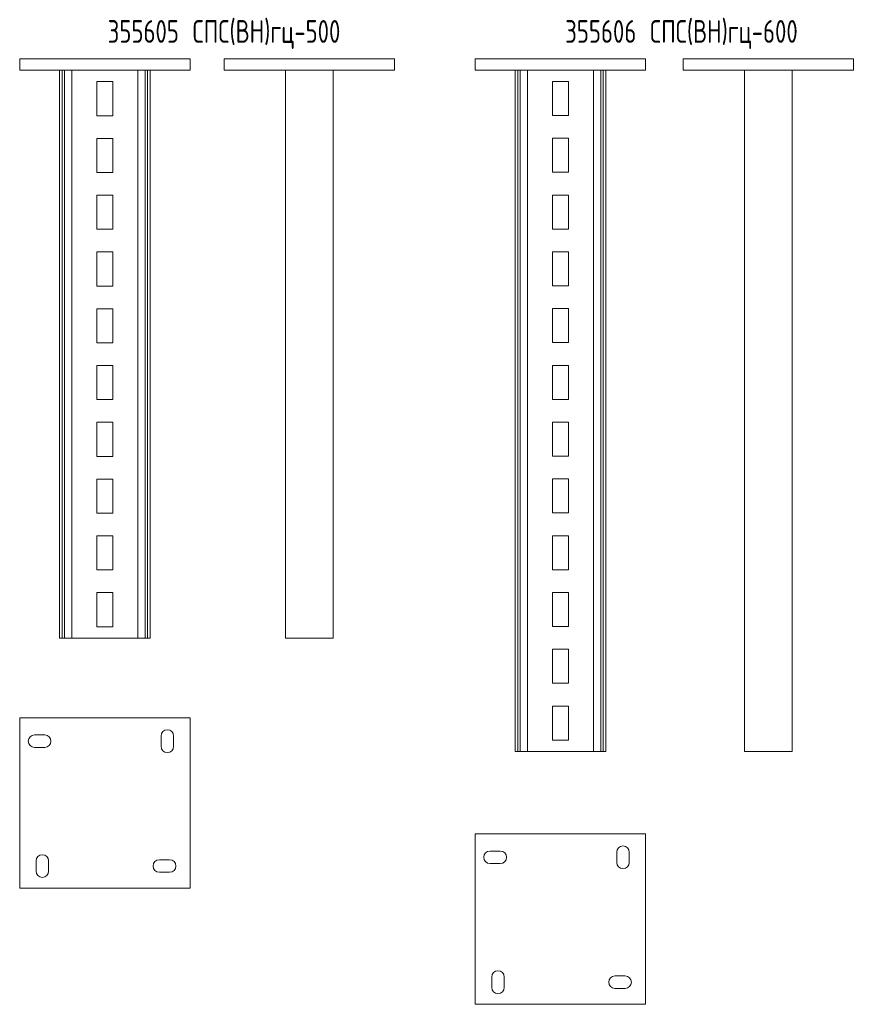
# Model space of a CAD drawing. Header units: millimetres. Extents: x -148 to 13309, y -3383 to 345.
# Tile 1 of 9: x 17 to 769, y -968 to -101. Entities that reach past the tile are written whole.
import ezdxf

# ---------------------------------------------------------------- set-up
doc = ezdxf.new("R2010")
doc.units = ezdxf.units.MM
doc.styles.add('SLDTEXTSTYLE4', font='TXT', dxfattribs={"width": 0.7, "bigfont": 'bigfont'})

msp = doc.modelspace()

# ---------------------------------------------------------------- linework, layer by layer
at = {"color": 7, "linetype": 'Continuous', "lineweight": 15}
for p, q in [((17.27, -145.74), (17.27, -135.74)), ((17.27, -135.74), (167.27, -135.74)), ((167.27, -145.74), (167.27, -135.74)), ((197.2, -145.74), (197.2, -135.74)), ((197.2, -135.74), (347.2, -135.74)), ((347.2, -145.74), (347.2, -135.74)), ((418.36, -135.59), (568.36, -135.59)), ((418.36, -145.59), (418.36, -135.59)), ((568.36, -145.59), (568.36, -135.59)), ((601.33, -135.59), (751.33, -135.59)), ((601.33, -145.59), (601.33, -135.59)), ((751.33, -145.59), (751.33, -135.59)), ((17.27, -145.74), (167.27, -145.74)), ((52.27, -145.74), (52.27, -645.74)), ((54.73, -145.74), (54.73, -645.74)), ((56.78, -145.74), (56.78, -645.74)), ((63.18, -145.74), (63.18, -645.74)), ((121.36, -145.74), (121.36, -645.74)), ((127.76, -145.74), (127.76, -645.74)), ((129.81, -145.74), (129.81, -645.74)), ((132.27, -145.74), (132.27, -645.74)), ((197.2, -145.74), (347.2, -145.74)), ((251.2, -145.74), (251.2, -645.74)), ((293.2, -145.74), (293.2, -645.74)), ((418.36, -145.59), (568.36, -145.59)), ((453.36, -145.59), (453.36, -745.59)), ((455.83, -145.59), (455.83, -745.59)), ((457.87, -145.59), (457.87, -745.59)), ((464.28, -145.59), (464.28, -745.59)), ((522.45, -145.59), (522.45, -745.59)), ((528.85, -145.59), (528.85, -745.59)), ((530.9, -145.59), (530.9, -745.59)), ((533.36, -145.59), (533.36, -745.59)), ((601.33, -145.59), (751.33, -145.59)), ((655.33, -145.59), (655.33, -745.59)), ((697.33, -145.59), (697.33, -745.59)), ((99.27, -155.74), (85.27, -155.74)), ((85.27, -155.74), (85.27, -185.74)), ((99.27, -185.74), (99.27, -155.74)), ((500.36, -155.59), (486.36, -155.59)), ((486.36, -155.59), (486.36, -185.59)), ((500.36, -185.59), (500.36, -155.59)), ((85.27, -185.74), (99.27, -185.74)), ((486.36, -185.59), (500.36, -185.59)), ((99.27, -205.74), (85.27, -205.74)), ((85.27, -205.74), (85.27, -235.74)), ((99.27, -235.74), (99.27, -205.74)), ((500.36, -205.59), (486.36, -205.59)), ((486.36, -205.59), (486.36, -235.59)), ((500.36, -235.59), (500.36, -205.59)), ((85.27, -235.74), (99.27, -235.74)), ((486.36, -235.59), (500.36, -235.59)), ((99.27, -255.74), (85.27, -255.74)), ((85.27, -255.74), (85.27, -285.74)), ((99.27, -285.74), (99.27, -255.74)), ((486.36, -255.59), (486.36, -285.59)), ((500.36, -255.59), (486.36, -255.59)), ((500.36, -285.59), (500.36, -255.59)), ((85.27, -285.74), (99.27, -285.74)), ((486.36, -285.59), (500.36, -285.59)), ((99.27, -305.74), (85.27, -305.74)), ((85.27, -305.74), (85.27, -335.74)), ((99.27, -335.74), (99.27, -305.74)), ((500.36, -305.59), (486.36, -305.59)), ((486.36, -305.59), (486.36, -335.59)), ((500.36, -335.59), (500.36, -305.59)), ((85.27, -335.74), (99.27, -335.74)), ((486.36, -335.59), (500.36, -335.59)), ((99.27, -355.74), (85.27, -355.74)), ((85.27, -355.74), (85.27, -385.74)), ((99.27, -385.74), (99.27, -355.74)), ((500.36, -355.59), (486.36, -355.59)), ((486.36, -355.59), (486.36, -385.59)), ((500.36, -385.59), (500.36, -355.59)), ((85.27, -385.74), (99.27, -385.74)), ((486.36, -385.59), (500.36, -385.59)), ((99.27, -405.74), (85.27, -405.74)), ((85.27, -405.74), (85.27, -435.74)), ((99.27, -435.74), (99.27, -405.74)), ((500.36, -405.59), (486.36, -405.59)), ((486.36, -405.59), (486.36, -435.59)), ((500.36, -435.59), (500.36, -405.59)), ((85.27, -435.74), (99.27, -435.74)), ((486.36, -435.59), (500.36, -435.59)), ((99.27, -455.74), (85.27, -455.74)), ((85.27, -455.74), (85.27, -485.74)), ((99.27, -485.74), (99.27, -455.74)), ((500.36, -455.59), (486.36, -455.59)), ((486.36, -455.59), (486.36, -485.59)), ((500.36, -485.59), (500.36, -455.59)), ((85.27, -485.74), (99.27, -485.74)), ((486.36, -485.59), (500.36, -485.59)), ((99.27, -505.74), (85.27, -505.74)), ((85.27, -505.74), (85.27, -535.74)), ((99.27, -535.74), (99.27, -505.74)), ((500.36, -505.59), (486.36, -505.59)), ((486.36, -505.59), (486.36, -535.59)), ((500.36, -535.59), (500.36, -505.59)), ((85.27, -535.74), (99.27, -535.74)), ((486.36, -535.59), (500.36, -535.59)), ((99.27, -555.74), (85.27, -555.74)), ((85.27, -555.74), (85.27, -585.74)), ((99.27, -585.74), (99.27, -555.74)), ((500.36, -555.59), (486.36, -555.59)), ((486.36, -555.59), (486.36, -585.59)), ((500.36, -585.59), (500.36, -555.59)), ((85.27, -585.74), (99.27, -585.74)), ((486.36, -585.59), (500.36, -585.59)), ((99.27, -605.74), (85.27, -605.74)), ((85.27, -605.74), (85.27, -635.74)), ((99.27, -635.74), (99.27, -605.74)), ((500.36, -605.59), (486.36, -605.59)), ((486.36, -605.59), (486.36, -635.59)), ((500.36, -635.59), (500.36, -605.59)), ((85.27, -635.74), (99.27, -635.74)), ((486.36, -635.59), (500.36, -635.59)), ((52.27, -645.74), (54.73, -645.74)), ((54.73, -645.74), (56.78, -645.74)), ((56.78, -645.74), (63.18, -645.74)), ((63.18, -645.74), (121.36, -645.74)), ((121.36, -645.74), (127.76, -645.74)), ((127.76, -645.74), (129.81, -645.74)), ((129.81, -645.74), (132.27, -645.74)), ((251.2, -645.74), (293.2, -645.74)), ((500.36, -655.59), (486.36, -655.59)), ((486.36, -655.59), (486.36, -685.59)), ((500.36, -685.59), (500.36, -655.59)), ((486.36, -685.59), (500.36, -685.59)), ((500.36, -705.59), (486.36, -705.59)), ((486.36, -705.59), (486.36, -735.59)), ((500.36, -735.59), (500.36, -705.59)), ((17.27, -716.05), (17.27, -866.05)), ((167.27, -716.05), (17.27, -716.05)), ((167.27, -866.05), (167.27, -716.05)), ((39.27, -731.05), (30.27, -731.05)), ((141.77, -732.05), (141.77, -741.05)), ((152.77, -741.05), (152.77, -732.05)), ((486.36, -735.59), (500.36, -735.59)), ((30.27, -742.05), (39.27, -742.05)), ((453.36, -745.59), (455.83, -745.59)), ((455.83, -745.59), (457.87, -745.59)), ((457.87, -745.59), (464.28, -745.59)), ((464.28, -745.59), (522.45, -745.59)), ((522.45, -745.59), (528.85, -745.59)), ((528.85, -745.59), (530.9, -745.59)), ((530.9, -745.59), (533.36, -745.59)), ((655.33, -745.59), (697.33, -745.59)), ((568.36, -818.27), (418.36, -818.27)), ((418.36, -818.27), (418.36, -968.27)), ((568.36, -968.27), (568.36, -818.27)), ((149.27, -841.05), (140.27, -841.05)), ((440.36, -833.27), (431.36, -833.27)), ((542.86, -834.27), (542.86, -843.27)), ((553.86, -843.27), (553.86, -834.27)), ((31.77, -842.05), (31.77, -851.05)), ((42.77, -851.05), (42.77, -842.05)), ((431.36, -844.27), (440.36, -844.27)), ((140.27, -852.05), (149.27, -852.05)), ((17.27, -866.05), (167.27, -866.05)), ((432.86, -944.27), (432.86, -953.27)), ((443.86, -953.27), (443.86, -944.27)), ((550.36, -943.27), (541.36, -943.27)), ((541.36, -954.27), (550.36, -954.27)), ((418.36, -968.27), (568.36, -968.27))]:
    msp.add_line(p, q, dxfattribs=at)
for centre, start, end in [((147.27, -732.05), 0, 180), ((30.27, -736.55), 90, 270), ((39.27, -736.55), 270, 90), ((147.27, -741.05), 180, 0), ((548.36, -834.27), 0, 180), ((37.27, -842.05), 0, 180), ((140.27, -846.55), 90, 270), ((149.27, -846.55), 270, 90), ((431.36, -838.77), 90, 270), ((440.36, -838.77), 270, 90), ((548.36, -843.27), 180, 0), ((37.27, -851.05), 180, 0), ((438.36, -944.27), 0, 180), ((541.36, -948.77), 90, 270), ((550.36, -948.77), 270, 90), ((438.36, -953.27), 180, 0)]:
    msp.add_arc(centre, 5.5, start, end, dxfattribs=at)

# ---------------------------------------------------------------- texts
at = {"color": 7, "linetype": 'Continuous', "lineweight": 0, "char_height": 20, "attachment_point": 1, "style": 'SLDTEXTSTYLE4'}
for s, insert in [('355605 \\M+18452\\M+18450\\M+18452(\\M+18442\\M+1844E)\\M+18473\\M+18488-500', (94.75, -101.57)), ('355606 \\M+18452\\M+18450\\M+18452(\\M+18442\\M+1844E)\\M+18473\\M+18488-600', (497.52, -101.57))]:
    msp.add_mtext(s, dxfattribs=dict(at, insert=insert))

doc.saveas('drawing.dxf')
